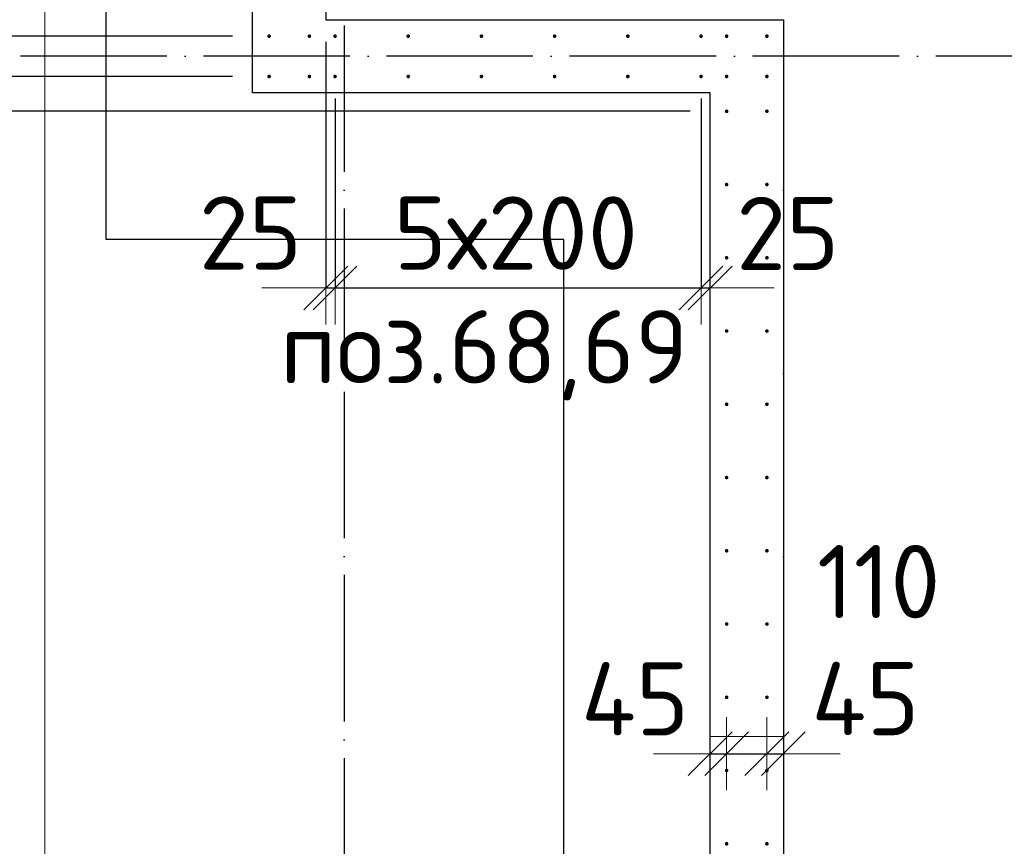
# Model space of a CAD drawing. Header units: millimetres. Extents: x 76517 to 124446, y -73423 to -21861.
# Tile 25 of 117: x 79113 to 81804, y -53657 to -51400. Entities that reach past the tile are written whole.
import ezdxf

# ---------------------------------------------------------------- set-up
doc = ezdxf.new("R2010")
doc.units = ezdxf.units.MM
doc.header["$PDMODE"] = 65
for name, pattern in [('______11', [500, 400, -50, 0, -50]), ('______2', [270, 200, -70]), ('______5', [1100, 800, -100, 100, -100])]:
    doc.linetypes.add(name, pattern=pattern)
for name, color, linetype, lineweight in [('Standard', 7, 'Continuous', 25), ('Арм.стержн. Выпуски', 180, 'Continuous', 35), ('Размерная линия_ общее', 7, 'Continuous', 13), ('Размерная линия_ общее_1', 7, 'Continuous', 13), ('Стена_ общее', 7, 'Continuous', 35), ('Фундамент_ общее', 7, 'Continuous', 35)]:
    doc.layers.add(name, color=color, linetype=linetype, lineweight=lineweight)
doc.layers.add('Осевая линия_ общее', color=7, linetype='______5', lineweight=13, true_color=0xa0a0a0)
doc.styles.add('ISOCPEUR', font='ISOCPEUR')
doc.dimstyles.new('DIMSTYLE_10', dxfattribs={"dimtxt": 200, "dimasz": 200, "dimexe": 0, "dimexo": 0, "dimgap": 100, "dimtad": 2, "dimdec": 0, "dimrnd": 5, "dimzin": 12, "dimdsep": 46, "dimtxsty": 'ISOCPEUR', "dimblk1": 'ALL_ML_STRICH', "dimblk2": 'ALL_ML_STRICH', "dimsah": 1, "dimcen": 0, "dimclrd": 7, "dimclre": 256, "dimclrt": 7, "dimadec": 0, "dimazin": 0, "dimtfac": 1, "dimtdec": 0, "dimtix": 1, "dimtmove": 2, "dimatfit": 3, "dimfxl": 0, "dimtvp": 1.2, "dimtzin": 0, "dimlwd": 0, "dimlwe": -3, "dimarcsym": 0})
doc.dimstyles.new('DIMSTYLE_16', dxfattribs={"dimtxt": 200, "dimasz": 200, "dimexe": 0, "dimexo": 0, "dimgap": 100, "dimtad": 2, "dimdec": 0, "dimrnd": 5, "dimzin": 12, "dimdsep": 46, "dimtxsty": 'ISOCPEUR', "dimblk1": 'ALL_ML_STRICH', "dimblk2": 'ALL_ML_STRICH', "dimsah": 1, "dimcen": 0, "dimclrd": 7, "dimclre": 256, "dimclrt": 7, "dimadec": 0, "dimazin": 0, "dimtfac": 1, "dimtdec": 0, "dimtix": 1, "dimtmove": 2, "dimatfit": 3, "dimfxl": 0, "dimtzin": 0, "dimlwd": 0, "dimlwe": -3, "dimarcsym": 0})
doc.dimstyles.new('DIMSTYLE_27', dxfattribs={"dimtxt": 220, "dimasz": 250, "dimexe": 0, "dimexo": 0, "dimgap": 110, "dimtad": 0, "dimdec": 0, "dimrnd": 5, "dimzin": 12, "dimdsep": 46, "dimtxsty": 'ISOCPEUR', "dimblk1": 'ALL_ML_STRICH', "dimblk2": 'ALL_ML_STRICH', "dimsah": 1, "dimcen": 0, "dimclrd": 7, "dimclre": 256, "dimclrt": 7, "dimadec": 0, "dimazin": 0, "dimtfac": 1, "dimtdec": 0, "dimtix": 1, "dimtmove": 2, "dimatfit": 3, "dimfxl": 0, "dimtvp": 1.2, "dimtzin": 0, "dimlwd": 0, "dimlwe": -3, "dimarcsym": 0})
doc.dimstyles.new('DIMSTYLE_28', dxfattribs={"dimtxt": 220, "dimasz": 250, "dimexe": 0, "dimexo": 0, "dimgap": 110, "dimtad": 2, "dimdec": 0, "dimrnd": 5, "dimzin": 12, "dimdsep": 46, "dimtxsty": 'ISOCPEUR', "dimblk1": 'ALL_ML_STRICH', "dimblk2": 'ALL_ML_STRICH', "dimsah": 1, "dimcen": 0, "dimclrd": 7, "dimclre": 256, "dimclrt": 7, "dimadec": 0, "dimazin": 0, "dimtfac": 1, "dimtdec": 0, "dimtix": 1, "dimtmove": 2, "dimatfit": 3, "dimfxl": 0, "dimtvp": 1.2, "dimtzin": 0, "dimlwd": 0, "dimlwe": -3, "dimarcsym": 0})
doc.dimstyles.new('DIMSTYLE_3', dxfattribs={"dimtxt": 220, "dimasz": 250, "dimexe": 0, "dimexo": 0, "dimgap": 110, "dimtad": 2, "dimdec": 0, "dimrnd": 5, "dimzin": 12, "dimdsep": 46, "dimtxsty": 'ISOCPEUR', "dimblk1": 'ALL_ML_STRICH', "dimblk2": 'ALL_ML_STRICH', "dimsah": 1, "dimcen": 0, "dimclrd": 7, "dimclre": 256, "dimclrt": 7, "dimadec": 0, "dimazin": 0, "dimtfac": 1, "dimtdec": 0, "dimtix": 1, "dimtmove": 2, "dimatfit": 3, "dimfxl": 0, "dimtzin": 0, "dimlwd": 0, "dimlwe": -3, "dimarcsym": 0})

# ---------------------------------------------------------------- blocks, each defined once
blk = doc.blocks.new('ALL_ML_STRICH')
at = {"color": 0, "linetype": 'ByBlock', "lineweight": -2}
for p, q in [((0, -0.5), (0, 0.5)), ((-0.3, -0.3), (0.3, 0.3)), ((-1, 0), (0.5, 0))]:
    blk.add_line(p, q, dxfattribs=at)
blk = doc.blocks.new('*D114')
at = {"layer": 'DEFPOINTS', "color": 7, "linetype": 'Continuous', "lineweight": 13, "transparency": 33554687}
for p in [(79950, -51360), (79975, -51515), (79950, -52132.5)]:
    blk.add_point(p, dxfattribs=at)
at = {"layer": 'Размерная линия_ общее_1', "color": 253, "linetype": 'Continuous', "lineweight": -2, "true_color": 0xa0a0a0, "transparency": 33554687}
for p, q in [((79950, -51460), (79950, -52132.5)), ((79975, -51615), (79975, -52132.5))]:
    blk.add_line(p, q, dxfattribs=at)
at = {"layer": 'Размерная линия_ общее_1', "color": 7, "linetype": 'Continuous', "lineweight": -2, "transparency": 33554687}
blk.add_line((79950, -52132.5), (79975, -52132.5), dxfattribs=at)
at = {"layer": 'Размерная линия_ общее_1', "color": 7, "linetype": 'Continuous', "lineweight": 13, "transparency": 33554687, "xscale": 200, "yscale": 200, "zscale": 200}
blk.add_blockref('ALL_ML_STRICH', (79975, -52132.5), dxfattribs=at)
at = {"layer": 'Размерная линия_ общее_1', "color": 7, "linetype": 'Continuous', "lineweight": 13, "transparency": 33554687, "xscale": 200, "yscale": 200, "zscale": 200, "rotation": 180}
blk.add_blockref('ALL_ML_STRICH', (79950, -52132.5), dxfattribs=at)
at = {"layer": 'Размерная линия_ общее_1', "color": 7, "linetype": 'Continuous', "lineweight": 13, "transparency": 33554687, "insert": (79744.1, -51982.3), "char_height": 200, "width": 400, "attachment_point": 5, "style": 'ISOCPEUR'}
blk.add_mtext('\\A1;{25}', dxfattribs=at)
blk = doc.blocks.new('*D115')
at = {"layer": 'DEFPOINTS', "color": 7, "linetype": 'Continuous', "lineweight": 13, "transparency": 33554687}
for p in [(79975, -51515), (80975, -51515), (79975, -52132.5)]:
    blk.add_point(p, dxfattribs=at)
at = {"layer": 'Размерная линия_ общее_1', "color": 253, "linetype": 'Continuous', "lineweight": -2, "true_color": 0xa0a0a0, "transparency": 33554687}
for p, q in [((79975, -51615), (79975, -52132.5)), ((80975, -51615), (80975, -52132.5))]:
    blk.add_line(p, q, dxfattribs=at)
at = {"layer": 'Размерная линия_ общее_1', "color": 7, "linetype": 'Continuous', "lineweight": -2, "transparency": 33554687}
blk.add_line((79975, -52132.5), (80975, -52132.5), dxfattribs=at)
at = {"layer": 'Размерная линия_ общее_1', "color": 7, "linetype": 'Continuous', "lineweight": 13, "transparency": 33554687, "xscale": 200, "yscale": 200, "zscale": 200, "rotation": 180}
blk.add_blockref('ALL_ML_STRICH', (79975, -52132.5), dxfattribs=at)
at = {"layer": 'Размерная линия_ общее_1', "color": 7, "linetype": 'Continuous', "lineweight": 13, "transparency": 33554687, "xscale": 200, "yscale": 200, "zscale": 200}
blk.add_blockref('ALL_ML_STRICH', (80975, -52132.5), dxfattribs=at)
at = {"layer": 'Размерная линия_ общее_1', "color": 7, "linetype": 'Continuous', "lineweight": 13, "transparency": 33554687, "insert": (80135, -51882.5), "char_height": 200, "width": 10, "attachment_point": 1, "line_spacing_factor": 0.60241, "style": 'ISOCPEUR'}
blk.add_mtext('5х200', dxfattribs=at)
blk = doc.blocks.new('*D116')
at = {"layer": 'DEFPOINTS', "color": 7, "linetype": 'Continuous', "lineweight": 13, "transparency": 33554687}
for p in [(80975, -51515), (80975, -52132.5), (81000, -52266.2)]:
    blk.add_point(p, dxfattribs=at)
at = {"layer": 'Размерная линия_ общее_1', "color": 253, "linetype": 'Continuous', "lineweight": -2, "true_color": 0xa0a0a0, "transparency": 33554687}
for p, q in [((80975, -51615), (80975, -52132.5)), ((81000, -52132.5), (81000, -52132.5))]:
    blk.add_line(p, q, dxfattribs=at)
at = {"layer": 'Размерная линия_ общее_1', "color": 7, "linetype": 'Continuous', "lineweight": -2, "transparency": 33554687}
blk.add_line((80975, -52132.5), (81000, -52132.5), dxfattribs=at)
at = {"layer": 'Размерная линия_ общее_1', "color": 7, "linetype": 'Continuous', "lineweight": 13, "transparency": 33554687, "xscale": 200, "yscale": 200, "zscale": 200}
blk.add_blockref('ALL_ML_STRICH', (81000, -52132.5), dxfattribs=at)
at = {"layer": 'Размерная линия_ общее_1', "color": 7, "linetype": 'Continuous', "lineweight": 13, "transparency": 33554687, "xscale": 200, "yscale": 200, "zscale": 200, "rotation": 180}
blk.add_blockref('ALL_ML_STRICH', (80975, -52132.5), dxfattribs=at)
at = {"layer": 'Размерная линия_ общее_1', "color": 7, "linetype": 'Continuous', "lineweight": 13, "transparency": 33554687, "insert": (81212, -51983.7), "char_height": 200, "width": 400, "attachment_point": 5, "style": 'ISOCPEUR'}
blk.add_mtext('\\A1;{25}', dxfattribs=at)
blk = doc.blocks.new('*D153')
at = {"layer": 'DEFPOINTS', "color": 7, "linetype": 'Continuous', "lineweight": 13, "transparency": 33554687}
for p in [(81045, -53316.8), (81000, -53404), (81000, -53432.3)]:
    blk.add_point(p, dxfattribs=at)
at = {"layer": 'Размерная линия_ общее_1', "color": 253, "linetype": 'Continuous', "lineweight": -2, "true_color": 0xa0a0a0, "transparency": 33554687}
for p, q in [((81000, -53404), (81000, -53404)), ((81045, -53404), (81045, -53404))]:
    blk.add_line(p, q, dxfattribs=at)
at = {"layer": 'Размерная линия_ общее_1', "color": 7, "linetype": 'Continuous', "lineweight": -2, "transparency": 33554687}
blk.add_line((81000, -53404), (81045, -53404), dxfattribs=at)
at = {"layer": 'Размерная линия_ общее_1', "color": 7, "linetype": 'Continuous', "lineweight": 13, "transparency": 33554687, "xscale": 200, "yscale": 200, "zscale": 200}
blk.add_blockref('ALL_ML_STRICH', (81045, -53404), dxfattribs=at)
at = {"layer": 'Размерная линия_ общее_1', "color": 7, "linetype": 'Continuous', "lineweight": 13, "transparency": 33554687, "xscale": 200, "yscale": 200, "zscale": 200, "rotation": 180}
blk.add_blockref('ALL_ML_STRICH', (81000, -53404), dxfattribs=at)
at = {"layer": 'Размерная линия_ общее_1', "color": 7, "linetype": 'Continuous', "lineweight": 13, "transparency": 33554687, "insert": (80794.9, -53254.2), "char_height": 200, "width": 400, "attachment_point": 5, "style": 'ISOCPEUR'}
blk.add_mtext('\\A1;{45}', dxfattribs=at)
blk = doc.blocks.new('*D154')
at = {"layer": 'DEFPOINTS', "color": 7, "linetype": 'Continuous', "lineweight": 13, "transparency": 33554687}
for p in [(81045, -53316.8), (81155, -53316.8), (81045, -53404)]:
    blk.add_point(p, dxfattribs=at)
at = {"layer": 'Размерная линия_ общее_1', "color": 253, "linetype": 'Continuous', "lineweight": -2, "true_color": 0xa0a0a0, "transparency": 33554687}
for p, q in [((81045, -53404), (81045, -53404)), ((81155, -53404), (81155, -53404))]:
    blk.add_line(p, q, dxfattribs=at)
at = {"layer": 'Размерная линия_ общее_1', "color": 7, "linetype": 'Continuous', "lineweight": -2, "transparency": 33554687}
blk.add_line((81045, -53404), (81155, -53404), dxfattribs=at)
at = {"layer": 'Размерная линия_ общее_1', "color": 7, "linetype": 'Continuous', "lineweight": 13, "transparency": 33554687, "xscale": 200, "yscale": 200, "zscale": 200, "rotation": 180}
blk.add_blockref('ALL_ML_STRICH', (81045, -53404), dxfattribs=at)
at = {"layer": 'Размерная линия_ общее_1', "color": 7, "linetype": 'Continuous', "lineweight": 13, "transparency": 33554687, "xscale": 200, "yscale": 200, "zscale": 200}
blk.add_blockref('ALL_ML_STRICH', (81155, -53404), dxfattribs=at)
at = {"layer": 'Размерная линия_ общее_1', "color": 7, "linetype": 'Continuous', "lineweight": 13, "transparency": 33554687, "insert": (81460.5, -52934.2), "char_height": 200, "width": 600, "attachment_point": 5, "style": 'ISOCPEUR'}
blk.add_mtext('\\A1;{110}', dxfattribs=at)
blk = doc.blocks.new('*D155')
at = {"layer": 'DEFPOINTS', "color": 7, "linetype": 'Continuous', "lineweight": 13, "transparency": 33554687}
for p in [(81155, -53316.8), (81155, -53404), (81200, -53442.3)]:
    blk.add_point(p, dxfattribs=at)
at = {"layer": 'Размерная линия_ общее_1', "color": 253, "linetype": 'Continuous', "lineweight": -2, "true_color": 0xa0a0a0, "transparency": 33554687}
for p, q in [((81155, -53404), (81155, -53404)), ((81200, -53404), (81200, -53404))]:
    blk.add_line(p, q, dxfattribs=at)
at = {"layer": 'Размерная линия_ общее_1', "color": 7, "linetype": 'Continuous', "lineweight": -2, "transparency": 33554687}
blk.add_line((81155, -53404), (81200, -53404), dxfattribs=at)
at = {"layer": 'Размерная линия_ общее_1', "color": 7, "linetype": 'Continuous', "lineweight": 13, "transparency": 33554687, "xscale": 200, "yscale": 200, "zscale": 200}
blk.add_blockref('ALL_ML_STRICH', (81200, -53404), dxfattribs=at)
at = {"layer": 'Размерная линия_ общее_1', "color": 7, "linetype": 'Continuous', "lineweight": 13, "transparency": 33554687, "xscale": 200, "yscale": 200, "zscale": 200, "rotation": 180}
blk.add_blockref('ALL_ML_STRICH', (81155, -53404), dxfattribs=at)
at = {"layer": 'Размерная линия_ общее_1', "color": 7, "linetype": 'Continuous', "lineweight": 13, "transparency": 33554687, "insert": (81424.2, -53253.5), "char_height": 200, "width": 400, "attachment_point": 5, "style": 'ISOCPEUR'}
blk.add_mtext('\\A1;{45}', dxfattribs=at)
blk = doc.blocks.new('*D299')
at = {"layer": 'DEFPOINTS', "color": 7, "linetype": 'Continuous', "lineweight": 13, "transparency": 33554687}
for p in [(81045, -51650), (78426.9, -54650), (81045, -54650)]:
    blk.add_point(p, dxfattribs=at)
at = {"layer": 'Размерная линия_ общее', "color": 253, "linetype": 'Continuous', "lineweight": -2, "true_color": 0xa0a0a0, "transparency": 33554687}
for p, q in [((80945, -51650), (78426.9, -51650)), ((80945, -54650), (78426.9, -54650))]:
    blk.add_line(p, q, dxfattribs=at)
at = {"layer": 'Размерная линия_ общее', "color": 7, "linetype": 'Continuous', "lineweight": -2, "transparency": 33554687}
blk.add_line((78426.9, -54650), (78426.9, -51650), dxfattribs=at)
at = {"layer": 'Размерная линия_ общее', "color": 7, "linetype": 'Continuous', "lineweight": 13, "transparency": 33554687, "xscale": 250, "yscale": 250, "zscale": 250}
for p, rotation in [((78426.9, -51650), 90), ((78426.9, -54650), 270)]:
    blk.add_blockref('ALL_ML_STRICH', p, dxfattribs=dict(at, rotation=rotation))
at = {"layer": 'Размерная линия_ общее', "color": 7, "linetype": 'Continuous', "lineweight": 13, "transparency": 33554687, "insert": (78156.9, -53964), "char_height": 220, "width": 11, "attachment_point": 1, "rotation": 90, "line_spacing_factor": 0.60241, "style": 'ISOCPEUR'}
blk.add_mtext('15х200=3000', dxfattribs=at)
blk = doc.blocks.new('*D300')
at = {"layer": 'DEFPOINTS', "color": 7, "linetype": 'Continuous', "lineweight": 13, "transparency": 33554687}
for p in [(79795, -51555), (78426.9, -51650), (81045, -51650)]:
    blk.add_point(p, dxfattribs=at)
at = {"layer": 'Размерная линия_ общее', "color": 253, "linetype": 'Continuous', "lineweight": -2, "true_color": 0xa0a0a0, "transparency": 33554687}
for p, q in [((79695, -51555), (78426.9, -51555)), ((80945, -51650), (78426.9, -51650))]:
    blk.add_line(p, q, dxfattribs=at)
at = {"layer": 'Размерная линия_ общее', "color": 7, "linetype": 'Continuous', "lineweight": -2, "transparency": 33554687}
blk.add_line((78426.9, -51650), (78426.9, -51555), dxfattribs=at)
at = {"layer": 'Размерная линия_ общее', "color": 7, "linetype": 'Continuous', "lineweight": 13, "transparency": 33554687, "xscale": 250, "yscale": 250, "zscale": 250}
for p, rotation in [((78426.9, -51650), 270), ((78426.9, -51555), 90)]:
    blk.add_blockref('ALL_ML_STRICH', p, dxfattribs=dict(at, rotation=rotation))
at = {"layer": 'Размерная линия_ общее', "color": 7, "linetype": 'Continuous', "lineweight": 13, "transparency": 33554687, "insert": (77971.1, -51775.3), "char_height": 220, "width": 440, "attachment_point": 5, "rotation": 90, "style": 'ISOCPEUR'}
blk.add_mtext('\\A1;{95}', dxfattribs=at)
blk = doc.blocks.new('*D301')
at = {"layer": 'DEFPOINTS', "color": 7, "linetype": 'Continuous', "lineweight": 13, "transparency": 33554687}
for p in [(79795, -51445), (78426.9, -51555), (79795, -51555)]:
    blk.add_point(p, dxfattribs=at)
at = {"layer": 'Размерная линия_ общее', "color": 253, "linetype": 'Continuous', "lineweight": -2, "true_color": 0xa0a0a0, "transparency": 33554687}
for p, q in [((79695, -51445), (78426.9, -51445)), ((79695, -51555), (78426.9, -51555))]:
    blk.add_line(p, q, dxfattribs=at)
at = {"layer": 'Размерная линия_ общее', "color": 7, "linetype": 'Continuous', "lineweight": -2, "transparency": 33554687}
blk.add_line((78426.9, -51555), (78426.9, -51445), dxfattribs=at)
at = {"layer": 'Размерная линия_ общее', "color": 7, "linetype": 'Continuous', "lineweight": 13, "transparency": 33554687, "xscale": 250, "yscale": 250, "zscale": 250}
for p, rotation in [((78426.9, -51555), 270), ((78426.9, -51445), 90)]:
    blk.add_blockref('ALL_ML_STRICH', p, dxfattribs=dict(at, rotation=rotation))
at = {"layer": 'Размерная линия_ общее', "color": 7, "linetype": 'Continuous', "lineweight": 13, "transparency": 33554687, "insert": (78688.8, -51739.8), "char_height": 220, "width": 660, "attachment_point": 5, "rotation": 90, "style": 'ISOCPEUR'}
blk.add_mtext('\\A1;{110}', dxfattribs=at)
blk = doc.blocks.new('*D302')
at = {"layer": 'DEFPOINTS', "color": 7, "linetype": 'Continuous', "lineweight": 13, "transparency": 33554687}
for p in [(79795, -51250), (78426.9, -51445), (79795, -51445)]:
    blk.add_point(p, dxfattribs=at)
at = {"layer": 'Размерная линия_ общее', "color": 253, "linetype": 'Continuous', "lineweight": -2, "true_color": 0xa0a0a0, "transparency": 33554687}
for p, q in [((79695, -51250), (78426.9, -51250)), ((79695, -51445), (78426.9, -51445))]:
    blk.add_line(p, q, dxfattribs=at)
at = {"layer": 'Размерная линия_ общее', "color": 7, "linetype": 'Continuous', "lineweight": -2, "transparency": 33554687}
blk.add_line((78426.9, -51445), (78426.9, -51250), dxfattribs=at)
at = {"layer": 'Размерная линия_ общее', "color": 7, "linetype": 'Continuous', "lineweight": 13, "transparency": 33554687, "xscale": 250, "yscale": 250, "zscale": 250}
for p, rotation in [((78426.9, -51250), 90), ((78426.9, -51445), 270)]:
    blk.add_blockref('ALL_ML_STRICH', p, dxfattribs=dict(at, rotation=rotation))
at = {"layer": 'Размерная линия_ общее', "color": 7, "linetype": 'Continuous', "lineweight": 13, "transparency": 33554687, "insert": (77937, -51035.3), "char_height": 220, "width": 660, "attachment_point": 5, "rotation": 90, "style": 'ISOCPEUR'}
blk.add_mtext('\\A1;{195}', dxfattribs=at)

msp = doc.modelspace()

# ---------------------------------------------------------------- hatches: boundary and pattern name
at = {"layer": 'Арм.стержн. Выпуски', "linetype": 'Continuous', "lineweight": 35, "transparency": 33554687}
for points in [[(79800, -51445), (79799.6, -51443.1), (79798.5, -51441.5), (79796.9, -51440.4), (79795, -51440), (79793.1, -51440.4), (79791.5, -51441.5), (79790.4, -51443.1), (79790, -51445), (79790.4, -51446.9), (79791.5, -51448.5), (79793.1, -51449.6), (79795, -51450), (79796.9, -51449.6), (79798.5, -51448.5), (79799.6, -51446.9)], [(79910, -51445), (79909.6, -51443.1), (79908.5, -51441.5), (79906.9, -51440.4), (79905, -51440), (79903.1, -51440.4), (79901.5, -51441.5), (79900.4, -51443.1), (79900, -51445), (79900.4, -51446.9), (79901.5, -51448.5), (79903.1, -51449.6), (79905, -51450), (79906.9, -51449.6), (79908.5, -51448.5), (79909.6, -51446.9)], [(79980, -51445), (79979.6, -51443.1), (79978.5, -51441.5), (79976.9, -51440.4), (79975, -51440), (79973.1, -51440.4), (79971.5, -51441.5), (79970.4, -51443.1), (79970, -51445), (79970.4, -51446.9), (79971.5, -51448.5), (79973.1, -51449.6), (79975, -51450), (79976.9, -51449.6), (79978.5, -51448.5), (79979.6, -51446.9)], [(80180, -51445), (80179.6, -51443.1), (80178.5, -51441.5), (80176.9, -51440.4), (80175, -51440), (80173.1, -51440.4), (80171.5, -51441.5), (80170.4, -51443.1), (80170, -51445), (80170.4, -51446.9), (80171.5, -51448.5), (80173.1, -51449.6), (80175, -51450), (80176.9, -51449.6), (80178.5, -51448.5), (80179.6, -51446.9)], [(80380, -51445), (80379.6, -51443.1), (80378.5, -51441.5), (80376.9, -51440.4), (80375, -51440), (80373.1, -51440.4), (80371.5, -51441.5), (80370.4, -51443.1), (80370, -51445), (80370.4, -51446.9), (80371.5, -51448.5), (80373.1, -51449.6), (80375, -51450), (80376.9, -51449.6), (80378.5, -51448.5), (80379.6, -51446.9)], [(80580, -51445), (80579.6, -51443.1), (80578.5, -51441.5), (80576.9, -51440.4), (80575, -51440), (80573.1, -51440.4), (80571.5, -51441.5), (80570.4, -51443.1), (80570, -51445), (80570.4, -51446.9), (80571.5, -51448.5), (80573.1, -51449.6), (80575, -51450), (80576.9, -51449.6), (80578.5, -51448.5), (80579.6, -51446.9)], [(80780, -51445), (80779.6, -51443.1), (80778.5, -51441.5), (80776.9, -51440.4), (80775, -51440), (80773.1, -51440.4), (80771.5, -51441.5), (80770.4, -51443.1), (80770, -51445), (80770.4, -51446.9), (80771.5, -51448.5), (80773.1, -51449.6), (80775, -51450), (80776.9, -51449.6), (80778.5, -51448.5), (80779.6, -51446.9)], [(80980, -51445), (80979.6, -51443.1), (80978.5, -51441.5), (80976.9, -51440.4), (80975, -51440), (80973.1, -51440.4), (80971.5, -51441.5), (80970.4, -51443.1), (80970, -51445), (80970.4, -51446.9), (80971.5, -51448.5), (80973.1, -51449.6), (80975, -51450), (80976.9, -51449.6), (80978.5, -51448.5), (80979.6, -51446.9)], [(81050, -51445), (81049.6, -51443.1), (81048.5, -51441.5), (81046.9, -51440.4), (81045, -51440), (81043.1, -51440.4), (81041.5, -51441.5), (81040.4, -51443.1), (81040, -51445), (81040.4, -51446.9), (81041.5, -51448.5), (81043.1, -51449.6), (81045, -51450), (81046.9, -51449.6), (81048.5, -51448.5), (81049.6, -51446.9)], [(81160, -51445), (81159.6, -51443.1), (81158.5, -51441.5), (81156.9, -51440.4), (81155, -51440), (81153.1, -51440.4), (81151.5, -51441.5), (81150.4, -51443.1), (81150, -51445), (81150.4, -51446.9), (81151.5, -51448.5), (81153.1, -51449.6), (81155, -51450), (81156.9, -51449.6), (81158.5, -51448.5), (81159.6, -51446.9)], [(79800, -51555), (79799.6, -51553.1), (79798.5, -51551.5), (79796.9, -51550.4), (79795, -51550), (79793.1, -51550.4), (79791.5, -51551.5), (79790.4, -51553.1), (79790, -51555), (79790.4, -51556.9), (79791.5, -51558.5), (79793.1, -51559.6), (79795, -51560), (79796.9, -51559.6), (79798.5, -51558.5), (79799.6, -51556.9)], [(79910, -51555), (79909.6, -51553.1), (79908.5, -51551.5), (79906.9, -51550.4), (79905, -51550), (79903.1, -51550.4), (79901.5, -51551.5), (79900.4, -51553.1), (79900, -51555), (79900.4, -51556.9), (79901.5, -51558.5), (79903.1, -51559.6), (79905, -51560), (79906.9, -51559.6), (79908.5, -51558.5), (79909.6, -51556.9)], [(79980, -51555), (79979.6, -51553.1), (79978.5, -51551.5), (79976.9, -51550.4), (79975, -51550), (79973.1, -51550.4), (79971.5, -51551.5), (79970.4, -51553.1), (79970, -51555), (79970.4, -51556.9), (79971.5, -51558.5), (79973.1, -51559.6), (79975, -51560), (79976.9, -51559.6), (79978.5, -51558.5), (79979.6, -51556.9)], [(80180, -51555), (80179.6, -51553.1), (80178.5, -51551.5), (80176.9, -51550.4), (80175, -51550), (80173.1, -51550.4), (80171.5, -51551.5), (80170.4, -51553.1), (80170, -51555), (80170.4, -51556.9), (80171.5, -51558.5), (80173.1, -51559.6), (80175, -51560), (80176.9, -51559.6), (80178.5, -51558.5), (80179.6, -51556.9)], [(80380, -51555), (80379.6, -51553.1), (80378.5, -51551.5), (80376.9, -51550.4), (80375, -51550), (80373.1, -51550.4), (80371.5, -51551.5), (80370.4, -51553.1), (80370, -51555), (80370.4, -51556.9), (80371.5, -51558.5), (80373.1, -51559.6), (80375, -51560), (80376.9, -51559.6), (80378.5, -51558.5), (80379.6, -51556.9)], [(80580, -51555), (80579.6, -51553.1), (80578.5, -51551.5), (80576.9, -51550.4), (80575, -51550), (80573.1, -51550.4), (80571.5, -51551.5), (80570.4, -51553.1), (80570, -51555), (80570.4, -51556.9), (80571.5, -51558.5), (80573.1, -51559.6), (80575, -51560), (80576.9, -51559.6), (80578.5, -51558.5), (80579.6, -51556.9)], [(80780, -51555), (80779.6, -51553.1), (80778.5, -51551.5), (80776.9, -51550.4), (80775, -51550), (80773.1, -51550.4), (80771.5, -51551.5), (80770.4, -51553.1), (80770, -51555), (80770.4, -51556.9), (80771.5, -51558.5), (80773.1, -51559.6), (80775, -51560), (80776.9, -51559.6), (80778.5, -51558.5), (80779.6, -51556.9)], [(80980, -51555), (80979.6, -51553.1), (80978.5, -51551.5), (80976.9, -51550.4), (80975, -51550), (80973.1, -51550.4), (80971.5, -51551.5), (80970.4, -51553.1), (80970, -51555), (80970.4, -51556.9), (80971.5, -51558.5), (80973.1, -51559.6), (80975, -51560), (80976.9, -51559.6), (80978.5, -51558.5), (80979.6, -51556.9)], [(81050, -51555), (81049.6, -51553.1), (81048.5, -51551.5), (81046.9, -51550.4), (81045, -51550), (81043.1, -51550.4), (81041.5, -51551.5), (81040.4, -51553.1), (81040, -51555), (81040.4, -51556.9), (81041.5, -51558.5), (81043.1, -51559.6), (81045, -51560), (81046.9, -51559.6), (81048.5, -51558.5), (81049.6, -51556.9)], [(81160, -51555), (81159.6, -51553.1), (81158.5, -51551.5), (81156.9, -51550.4), (81155, -51550), (81153.1, -51550.4), (81151.5, -51551.5), (81150.4, -51553.1), (81150, -51555), (81150.4, -51556.9), (81151.5, -51558.5), (81153.1, -51559.6), (81155, -51560), (81156.9, -51559.6), (81158.5, -51558.5), (81159.6, -51556.9)], [(81050, -51650), (81049.6, -51648.1), (81048.5, -51646.5), (81046.9, -51645.4), (81045, -51645), (81043.1, -51645.4), (81041.5, -51646.5), (81040.4, -51648.1), (81040, -51650), (81040.4, -51651.9), (81041.5, -51653.5), (81043.1, -51654.6), (81045, -51655), (81046.9, -51654.6), (81048.5, -51653.5), (81049.6, -51651.9)], [(81160, -51650), (81159.6, -51648.1), (81158.5, -51646.5), (81156.9, -51645.4), (81155, -51645), (81153.1, -51645.4), (81151.5, -51646.5), (81150.4, -51648.1), (81150, -51650), (81150.4, -51651.9), (81151.5, -51653.5), (81153.1, -51654.6), (81155, -51655), (81156.9, -51654.6), (81158.5, -51653.5), (81159.6, -51651.9)], [(81050, -51850), (81049.6, -51848.1), (81048.5, -51846.5), (81046.9, -51845.4), (81045, -51845), (81043.1, -51845.4), (81041.5, -51846.5), (81040.4, -51848.1), (81040, -51850), (81040.4, -51851.9), (81041.5, -51853.5), (81043.1, -51854.6), (81045, -51855), (81046.9, -51854.6), (81048.5, -51853.5), (81049.6, -51851.9)], [(81160, -51850), (81159.6, -51848.1), (81158.5, -51846.5), (81156.9, -51845.4), (81155, -51845), (81153.1, -51845.4), (81151.5, -51846.5), (81150.4, -51848.1), (81150, -51850), (81150.4, -51851.9), (81151.5, -51853.5), (81153.1, -51854.6), (81155, -51855), (81156.9, -51854.6), (81158.5, -51853.5), (81159.6, -51851.9)], [(81050, -52050), (81049.6, -52048.1), (81048.5, -52046.5), (81046.9, -52045.4), (81045, -52045), (81043.1, -52045.4), (81041.5, -52046.5), (81040.4, -52048.1), (81040, -52050), (81040.4, -52051.9), (81041.5, -52053.5), (81043.1, -52054.6), (81045, -52055), (81046.9, -52054.6), (81048.5, -52053.5), (81049.6, -52051.9)], [(81160, -52050), (81159.6, -52048.1), (81158.5, -52046.5), (81156.9, -52045.4), (81155, -52045), (81153.1, -52045.4), (81151.5, -52046.5), (81150.4, -52048.1), (81150, -52050), (81150.4, -52051.9), (81151.5, -52053.5), (81153.1, -52054.6), (81155, -52055), (81156.9, -52054.6), (81158.5, -52053.5), (81159.6, -52051.9)], [(81050, -52250), (81049.6, -52248.1), (81048.5, -52246.5), (81046.9, -52245.4), (81045, -52245), (81043.1, -52245.4), (81041.5, -52246.5), (81040.4, -52248.1), (81040, -52250), (81040.4, -52251.9), (81041.5, -52253.5), (81043.1, -52254.6), (81045, -52255), (81046.9, -52254.6), (81048.5, -52253.5), (81049.6, -52251.9)], [(81160, -52250), (81159.6, -52248.1), (81158.5, -52246.5), (81156.9, -52245.4), (81155, -52245), (81153.1, -52245.4), (81151.5, -52246.5), (81150.4, -52248.1), (81150, -52250), (81150.4, -52251.9), (81151.5, -52253.5), (81153.1, -52254.6), (81155, -52255), (81156.9, -52254.6), (81158.5, -52253.5), (81159.6, -52251.9)], [(81050, -52450), (81049.6, -52448.1), (81048.5, -52446.5), (81046.9, -52445.4), (81045, -52445), (81043.1, -52445.4), (81041.5, -52446.5), (81040.4, -52448.1), (81040, -52450), (81040.4, -52451.9), (81041.5, -52453.5), (81043.1, -52454.6), (81045, -52455), (81046.9, -52454.6), (81048.5, -52453.5), (81049.6, -52451.9)], [(81160, -52450), (81159.6, -52448.1), (81158.5, -52446.5), (81156.9, -52445.4), (81155, -52445), (81153.1, -52445.4), (81151.5, -52446.5), (81150.4, -52448.1), (81150, -52450), (81150.4, -52451.9), (81151.5, -52453.5), (81153.1, -52454.6), (81155, -52455), (81156.9, -52454.6), (81158.5, -52453.5), (81159.6, -52451.9)], [(81050, -52650), (81049.6, -52648.1), (81048.5, -52646.5), (81046.9, -52645.4), (81045, -52645), (81043.1, -52645.4), (81041.5, -52646.5), (81040.4, -52648.1), (81040, -52650), (81040.4, -52651.9), (81041.5, -52653.5), (81043.1, -52654.6), (81045, -52655), (81046.9, -52654.6), (81048.5, -52653.5), (81049.6, -52651.9)], [(81160, -52650), (81159.6, -52648.1), (81158.5, -52646.5), (81156.9, -52645.4), (81155, -52645), (81153.1, -52645.4), (81151.5, -52646.5), (81150.4, -52648.1), (81150, -52650), (81150.4, -52651.9), (81151.5, -52653.5), (81153.1, -52654.6), (81155, -52655), (81156.9, -52654.6), (81158.5, -52653.5), (81159.6, -52651.9)], [(81050, -52850), (81049.6, -52848.1), (81048.5, -52846.5), (81046.9, -52845.4), (81045, -52845), (81043.1, -52845.4), (81041.5, -52846.5), (81040.4, -52848.1), (81040, -52850), (81040.4, -52851.9), (81041.5, -52853.5), (81043.1, -52854.6), (81045, -52855), (81046.9, -52854.6), (81048.5, -52853.5), (81049.6, -52851.9)], [(81160, -52850), (81159.6, -52848.1), (81158.5, -52846.5), (81156.9, -52845.4), (81155, -52845), (81153.1, -52845.4), (81151.5, -52846.5), (81150.4, -52848.1), (81150, -52850), (81150.4, -52851.9), (81151.5, -52853.5), (81153.1, -52854.6), (81155, -52855), (81156.9, -52854.6), (81158.5, -52853.5), (81159.6, -52851.9)], [(81050, -53050), (81049.6, -53048.1), (81048.5, -53046.5), (81046.9, -53045.4), (81045, -53045), (81043.1, -53045.4), (81041.5, -53046.5), (81040.4, -53048.1), (81040, -53050), (81040.4, -53051.9), (81041.5, -53053.5), (81043.1, -53054.6), (81045, -53055), (81046.9, -53054.6), (81048.5, -53053.5), (81049.6, -53051.9)], [(81160, -53050), (81159.6, -53048.1), (81158.5, -53046.5), (81156.9, -53045.4), (81155, -53045), (81153.1, -53045.4), (81151.5, -53046.5), (81150.4, -53048.1), (81150, -53050), (81150.4, -53051.9), (81151.5, -53053.5), (81153.1, -53054.6), (81155, -53055), (81156.9, -53054.6), (81158.5, -53053.5), (81159.6, -53051.9)], [(81050, -53250), (81049.6, -53248.1), (81048.5, -53246.5), (81046.9, -53245.4), (81045, -53245), (81043.1, -53245.4), (81041.5, -53246.5), (81040.4, -53248.1), (81040, -53250), (81040.4, -53251.9), (81041.5, -53253.5), (81043.1, -53254.6), (81045, -53255), (81046.9, -53254.6), (81048.5, -53253.5), (81049.6, -53251.9)], [(81160, -53250), (81159.6, -53248.1), (81158.5, -53246.5), (81156.9, -53245.4), (81155, -53245), (81153.1, -53245.4), (81151.5, -53246.5), (81150.4, -53248.1), (81150, -53250), (81150.4, -53251.9), (81151.5, -53253.5), (81153.1, -53254.6), (81155, -53255), (81156.9, -53254.6), (81158.5, -53253.5), (81159.6, -53251.9)], [(81050, -53450), (81049.6, -53448.1), (81048.5, -53446.5), (81046.9, -53445.4), (81045, -53445), (81043.1, -53445.4), (81041.5, -53446.5), (81040.4, -53448.1), (81040, -53450), (81040.4, -53451.9), (81041.5, -53453.5), (81043.1, -53454.6), (81045, -53455), (81046.9, -53454.6), (81048.5, -53453.5), (81049.6, -53451.9)], [(81160, -53450), (81159.6, -53448.1), (81158.5, -53446.5), (81156.9, -53445.4), (81155, -53445), (81153.1, -53445.4), (81151.5, -53446.5), (81150.4, -53448.1), (81150, -53450), (81150.4, -53451.9), (81151.5, -53453.5), (81153.1, -53454.6), (81155, -53455), (81156.9, -53454.6), (81158.5, -53453.5), (81159.6, -53451.9)], [(81050, -53650), (81049.6, -53648.1), (81048.5, -53646.5), (81046.9, -53645.4), (81045, -53645), (81043.1, -53645.4), (81041.5, -53646.5), (81040.4, -53648.1), (81040, -53650), (81040.4, -53651.9), (81041.5, -53653.5), (81043.1, -53654.6), (81045, -53655), (81046.9, -53654.6), (81048.5, -53653.5), (81049.6, -53651.9)], [(81160, -53650), (81159.6, -53648.1), (81158.5, -53646.5), (81156.9, -53645.4), (81155, -53645), (81153.1, -53645.4), (81151.5, -53646.5), (81150.4, -53648.1), (81150, -53650), (81150.4, -53651.9), (81151.5, -53653.5), (81153.1, -53654.6), (81155, -53655), (81156.9, -53654.6), (81158.5, -53653.5), (81159.6, -53651.9)]]:
    msp.add_hatch(color=4, dxfattribs=at).paths.add_polyline_path(points)

# ---------------------------------------------------------------- linework, layer by layer
at = {"layer": 'Standard', "color": 7, "linetype": 'Continuous', "lineweight": 13, "transparency": 33554687}
msp.add_lwpolyline([(79182.6, -70750), (105457, -70750), (105457, -23310), (79182.6, -23310), (79182.6, -70750)], dxfattribs=at)
at = {"layer": 'Осевая линия_ общее', "color": 253, "linetype": '______11', "lineweight": -3, "true_color": 0xa0a0a0, "transparency": 33554687}
for p, q in [((80000, -23410), (80000, -72827.9)), ((81200, -23410), (81200, -72827.9)), ((101020, -51500), (77142.2, -51500))]:
    msp.add_line(p, q, dxfattribs=at)
at = {"layer": 'Стена_ общее', "color": 7, "linetype": 'Continuous', "lineweight": 25, "transparency": 33554687}
for p, q in [((79750, -51400), (79750, -48100)), ((79950, -48300), (79950, -51400)), ((79950, -48300), (79950, -51400)), ((79750, -51600), (79750, -51400)), ((79750, -51600), (79750, -51400)), ((79950, -51400), (81000, -51400)), ((79950, -51400), (81000, -51400)), ((81000, -51400), (81200, -51400)), ((81000, -51400), (81200, -51400)), ((81200, -51400), (81200, -54700)), ((81200, -51400), (81200, -54700)), ((81000, -51600), (79750, -51600)), ((81000, -51600), (79750, -51600)), ((81000, -57760), (81000, -51600)), ((81000, -57760), (81000, -51600))]:
    msp.add_line(p, q, dxfattribs=at)
at = {"layer": 'Стена_ общее', "color": 253, "linetype": '______2', "lineweight": 18, "true_color": 0xababab, "transparency": 33554687}
for q in [(81200, -51400), (81200, -51400), (81000, -53357.5), (81000, -53357.5)]:
    msp.add_line((81200, -53357.5), q, dxfattribs=at)
at = {"layer": 'Фундамент_ общее', "color": 7, "lineweight": 25, "transparency": 33554687}
for p, q in [((79350, -52000), (79350, -47700)), ((80600, -52000), (79350, -52000)), ((80600, -57360), (80600, -52000))]:
    msp.add_line(p, q, dxfattribs=at)
at = {"layer": 'Фундамент_ общее', "color": 7, "linetype": 'Continuous', "lineweight": 25, "transparency": 33554687}
for p, q in [((79350, -52000), (79350, -47700)), ((80600, -52000), (79350, -52000)), ((80600, -57360), (80600, -52000))]:
    msp.add_line(p, q, dxfattribs=at)

# ---------------------------------------------------------------- texts
at = {"layer": 'Standard', "color": 7, "linetype": 'Continuous', "lineweight": 13, "transparency": 33554687, "insert": (80382.8, -52193), "char_height": 200, "width": 1196.491, "attachment_point": 2, "style": 'ISOCPEUR'}
msp.add_mtext('\\A1;{\\fISOCPEUR|i0|b0;\\H200.000000;\\W1.000000;\\C7;поз.68,69}\\P', dxfattribs=at)

# ---------------------------------------------------------------- dimensions: what is measured, and where the dimension line sits
at = {"layer": 'Размерная линия_ общее', "color": 7, "linetype": 'Continuous', "lineweight": 13, "transparency": 33554687}
for base, p1, p2, dimstyle, picture, middle in [((78426.9, -51250), (79695, -51445), (79695, -51250), 'DIMSTYLE_28', '*D302', (77937, -51035.3)), ((78426.9, -51445), (79695, -51555), (79695, -51445), 'DIMSTYLE_27', '*D301', (78688.8, -51739.8)), ((78426.9, -51555), (80945, -51650), (79695, -51555), 'DIMSTYLE_28', '*D300', (77971.1, -51775.3))]:
    dim = msp.add_linear_dim(base=base, p1=p1, p2=p2, angle=90, dimstyle=dimstyle, override={"dimpost": '<>', "dimclrd": 7, "dimclre": 253, "dimclrt": 7, "dimlwd": 0, "dimlwe": 65533}, dxfattribs=at)
    dim.commit()
    dim.dimension.update_dxf_attribs({"geometry": picture, "text_midpoint": middle, "dimtype": 160})
dim = msp.add_linear_dim(base=(78426.9, -51650), p1=(80945, -54650), p2=(80945, -51650), angle=90, text='15х200=3000', dimstyle='DIMSTYLE_3', override={"dimpost": '<>', "dimclrd": 7, "dimclre": 253, "dimclrt": 7, "dimlwd": 0, "dimlwe": 65533}, dxfattribs=at)
dim.commit()
dim.dimension.update_dxf_attribs({"geometry": '*D299', "text_midpoint": (78316.9, -53150), "dimtype": 160})
at = {"layer": 'Размерная линия_ общее_1', "color": 7, "linetype": 'Continuous', "lineweight": 13, "transparency": 33554687}
for base, p1, p2, picture, middle in [((79975, -52132.5), (79950, -51460), (79975, -51615), '*D114', (79744.1, -51982.3)), ((81000, -52132.5), (80975, -51615), (81000, -52132.5), '*D116', (81212, -51983.7)), ((81155, -53404), (81045, -53404), (81155, -53404), '*D154', (81460.5, -52934.2)), ((81045, -53404), (81000, -53404), (81045, -53404), '*D153', (80794.9, -53254.2)), ((81200, -53404), (81155, -53404), (81200, -53404), '*D155', (81424.2, -53253.5))]:
    dim = msp.add_linear_dim(base=base, p1=p1, p2=p2, dimstyle='DIMSTYLE_10', override={"dimpost": '<>', "dimclrd": 7, "dimclre": 253, "dimclrt": 7, "dimlwd": 0, "dimlwe": 65533}, dxfattribs=at)
    dim.commit()
    dim.dimension.update_dxf_attribs({"geometry": picture, "text_midpoint": middle, "dimtype": 160})
dim = msp.add_linear_dim(base=(80975, -52132.5), p1=(79975, -51615), p2=(80975, -51615), text='5х200', dimstyle='DIMSTYLE_16', override={"dimpost": '<>', "dimclrd": 7, "dimclre": 253, "dimclrt": 7, "dimlwd": 0, "dimlwe": 65533}, dxfattribs=at)
dim.commit()
dim.dimension.update_dxf_attribs({"geometry": '*D115', "text_midpoint": (80475, -52032.5), "dimtype": 160})

doc.saveas('drawing.dxf')
